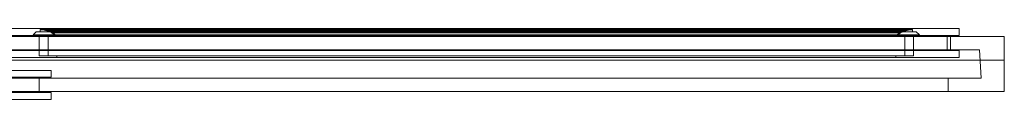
# Model space of a CAD drawing. Header units: millimetres. Extents: x -2029 to 632, y 226 to 290.
# Tile 3 of 3: x -262 to 632, y 226 to 290. Entities that reach past the tile are written whole.
import ezdxf

# ---------------------------------------------------------------- set-up
doc = ezdxf.new("R2010")
doc.units = ezdxf.units.MM
doc.layers.add('A-GLAZ', color=151, linetype='Continuous', lineweight=9)

# ---------------------------------------------------------------- blocks, each defined once
blk = doc.blocks.new('47_1 REH_EX-SLIDE_M2-EX_H1-EX_3 HOJAS - 47_1 REH_EX-SLIDE_M2-EX_H1-EX_3 HOJAS-375686-_3D_')
at = {"layer": 'A-GLAZ'}
for p, q in [((-1330.5, 17.5, 1718), (-1330.5, 17.5, 800)), ((1330.5, 17.5, 1718), (-1330.5, 17.5, 1718)), ((-1330.5, 17.5, 800), (1330.5, 17.5, 800))]:
    blk.add_line(p, q, dxfattribs=at)
mesh = blk.add_polyface(dxfattribs=at)
corners = [(-1330.5, 46.1, 1718), (-1330.5, 46.1, 800), (-1330.5, -3.9, 800), (-1330.5, -3.9, 1718)]
mesh.append_faces([[corners[k] for k in face] for face in [(0, 1, 2, 3)]])
mesh = blk.add_polyface(dxfattribs=at)
corners = [(-1330.5, 46.1, 800), (1330.5, 46.1, 800), (1330.5, -3.9, 800), (-1330.5, -3.9, 800)]
mesh.append_faces([[corners[k] for k in face] for face in [(0, 1, 2, 3)]])
mesh = blk.add_polyface(dxfattribs=at)
corners = [(-1330.5, 46.1, 800), (-1330.5, 46.1, 1718), (1330.5, 46.1, 1718), (1330.5, 46.1, 800), (1279.5, 46.1, 851), (1279.5, 46.1, 1667), (-1279.5, 46.1, 1667), (-1279.5, 46.1, 851)]
mesh.append_faces([[corners[k] for k in face] for face in [(2, 5, 6, 1), (1, 6, 7, 0)]], dxfattribs={"vtx0": -1, "vtx2": -1})
mesh.append_faces([[corners[k] for k in face] for face in [(4, 5, 2, 3), (7, 4, 3, 0)]], dxfattribs={"vtx1": -1, "vtx3": -1})
mesh = blk.add_polyface(dxfattribs=at)
corners = [(1330.5, 46.1, 1718), (-1330.5, 46.1, 1718), (-1330.5, -3.9, 1718), (1330.5, -3.9, 1718)]
mesh.append_faces([[corners[k] for k in face] for face in [(0, 1, 2, 3)]])
mesh = blk.add_polyface(dxfattribs=at)
corners = [(-1279.5, 34.1, 1667), (-1279.5, 34.1, 851), (-1279.5, 46.1, 851), (-1279.5, 46.1, 1667)]
mesh.append_faces([[corners[k] for k in face] for face in [(0, 1, 2, 3)]])
mesh = blk.add_polyface(dxfattribs=at)
corners = [(-1279.5, 34.1, 851), (1279.5, 34.1, 851), (1279.5, 46.1, 851), (-1279.5, 46.1, 851)]
mesh.append_faces([[corners[k] for k in face] for face in [(0, 1, 2, 3)]])
mesh = blk.add_polyface(dxfattribs=at)
corners = [(1279.5, 34.1, 1667), (-1279.5, 34.1, 1667), (-1279.5, 46.1, 1667), (1279.5, 46.1, 1667)]
mesh.append_faces([[corners[k] for k in face] for face in [(0, 1, 2, 3)]])
mesh = blk.add_polyface(dxfattribs=at)
corners = [(-464.33, 53.32, 841.47), (-464.33, 53.32, 1676.53), (473.2, 53.32, 1676.53), (473.2, 53.32, 841.47), (415.72, 53.32, 898.95), (415.72, 53.32, 1619.05), (-406.85, 53.32, 1619.05), (-406.85, 53.32, 898.95)]
mesh.append_faces([[corners[k] for k in face] for face in [(2, 5, 6, 1), (1, 6, 7, 0)]], dxfattribs={"vtx0": -1, "vtx2": -1})
mesh.append_faces([[corners[k] for k in face] for face in [(4, 5, 2, 3), (7, 4, 3, 0)]], dxfattribs={"vtx1": -1, "vtx3": -1})
mesh = blk.add_polyface(dxfattribs=at)
corners = [(-464.33, 53.32, 1676.53), (-464.33, 53.32, 841.47), (-464.33, 46.93, 841.47), (-464.33, 46.93, 1676.53)]
mesh.append_faces([[corners[k] for k in face] for face in [(0, 1, 2, 3)]])
mesh = blk.add_polyface(dxfattribs=at)
corners = [(-464.33, 53.32, 841.47), (473.2, 53.32, 841.47), (473.2, 46.93, 841.47), (-464.33, 46.93, 841.47)]
mesh.append_faces([[corners[k] for k in face] for face in [(0, 1, 2, 3)]])
mesh = blk.add_polyface(dxfattribs=at)
corners = [(473.2, 53.32, 1676.53), (-464.33, 53.32, 1676.53), (-464.33, 46.93, 1676.53), (473.2, 46.93, 1676.53)]
mesh.append_faces([[corners[k] for k in face] for face in [(0, 1, 2, 3)]])
mesh = blk.add_polyface(dxfattribs=at)
corners = [(473.2, 46.93, 841.47), (473.2, 46.93, 1676.53), (-464.33, 46.93, 1676.53), (-464.33, 46.93, 841.47), (-453.42, 46.93, 852.38), (-453.42, 46.93, 1665.62), (462.29, 46.93, 1665.62), (462.29, 46.93, 852.38)]
mesh.append_faces([[corners[k] for k in face] for face in [(2, 5, 6, 1), (1, 6, 7, 0)]], dxfattribs={"vtx0": -1, "vtx2": -1})
mesh.append_faces([[corners[k] for k in face] for face in [(4, 5, 2, 3), (7, 4, 3, 0)]], dxfattribs={"vtx1": -1, "vtx3": -1})
mesh = blk.add_polyface(dxfattribs=at)
corners = [(-453.42, 46.93, 1665.62), (-453.42, 46.93, 852.38), (-453.42, 33.14, 852.38), (-453.42, 33.14, 1665.62)]
mesh.append_faces([[corners[k] for k in face] for face in [(0, 1, 2, 3)]])
mesh = blk.add_polyface(dxfattribs=at)
corners = [(-453.42, 46.93, 852.38), (462.29, 46.93, 852.38), (462.29, 33.14, 852.38), (-453.42, 33.14, 852.38)]
mesh.append_faces([[corners[k] for k in face] for face in [(0, 1, 2, 3)]])
mesh = blk.add_polyface(dxfattribs=at)
corners = [(462.29, 46.93, 1665.62), (-453.42, 46.93, 1665.62), (-453.42, 33.14, 1665.62), (462.29, 33.14, 1665.62)]
mesh.append_faces([[corners[k] for k in face] for face in [(0, 1, 2, 3)]])
mesh = blk.add_polyface(dxfattribs=at)
corners = [(-1307.82, 8.1, 1695.32), (-1307.82, 8.1, 822.68), (-1309.41, 34.1, 821.09), (-1309.41, 34.1, 1696.91)]
mesh.append_faces([[corners[k] for k in face] for face in [(0, 1, 2, 3)]])
mesh = blk.add_polyface(dxfattribs=at)
corners = [(-1307.82, 8.1, 822.68), (1307.82, 8.1, 822.68), (1309.41, 34.1, 821.09), (-1309.41, 34.1, 821.09)]
mesh.append_faces([[corners[k] for k in face] for face in [(0, 1, 2, 3)]])
mesh = blk.add_polyface(dxfattribs=at)
corners = [(1309.41, 34.1, 821.09), (1309.41, 34.1, 1696.91), (-1309.41, 34.1, 1696.91), (-1309.41, 34.1, 821.09), (-1279.5, 34.1, 851), (-1279.5, 34.1, 1667), (1279.5, 34.1, 1667), (1279.5, 34.1, 851)]
mesh.append_faces([[corners[k] for k in face] for face in [(2, 5, 6, 1), (1, 6, 7, 0)]], dxfattribs={"vtx0": -1, "vtx2": -1})
mesh.append_faces([[corners[k] for k in face] for face in [(4, 5, 2, 3), (7, 4, 3, 0)]], dxfattribs={"vtx1": -1, "vtx3": -1})
mesh = blk.add_polyface(dxfattribs=at)
corners = [(1307.82, 8.1, 1695.32), (-1307.82, 8.1, 1695.32), (-1309.41, 34.1, 1696.91), (1309.41, 34.1, 1696.91)]
mesh.append_faces([[corners[k] for k in face] for face in [(0, 1, 2, 3)]])
mesh = blk.add_polyface(dxfattribs=at)
corners = [(-464.33, 33.14, 841.47), (-464.33, 33.14, 1676.53), (473.2, 33.14, 1676.53), (473.2, 33.14, 841.47), (462.29, 33.14, 852.38), (462.29, 33.14, 1665.62), (-453.42, 33.14, 1665.62), (-453.42, 33.14, 852.38)]
mesh.append_faces([[corners[k] for k in face] for face in [(2, 5, 6, 1), (1, 6, 7, 0)]], dxfattribs={"vtx0": -1, "vtx2": -1})
mesh.append_faces([[corners[k] for k in face] for face in [(4, 5, 2, 3), (7, 4, 3, 0)]], dxfattribs={"vtx1": -1, "vtx3": -1})
mesh = blk.add_polyface(dxfattribs=at)
corners = [(-464.33, 33.14, 1676.53), (-464.33, 33.14, 841.47), (-464.33, 26.92, 841.47), (-464.33, 26.92, 1676.53)]
mesh.append_faces([[corners[k] for k in face] for face in [(0, 1, 2, 3)]])
mesh = blk.add_polyface(dxfattribs=at)
corners = [(-464.33, 33.14, 841.47), (473.2, 33.14, 841.47), (473.2, 26.92, 841.47), (-464.33, 26.92, 841.47)]
mesh.append_faces([[corners[k] for k in face] for face in [(0, 1, 2, 3)]])
mesh = blk.add_polyface(dxfattribs=at)
corners = [(473.2, 33.14, 1676.53), (-464.33, 33.14, 1676.53), (-464.33, 26.92, 1676.53), (473.2, 26.92, 1676.53)]
mesh.append_faces([[corners[k] for k in face] for face in [(0, 1, 2, 3)]])
mesh = blk.add_polyface(dxfattribs=at)
corners = [(473.2, 26.92, 841.47), (473.2, 26.92, 1676.53), (-464.33, 26.92, 1676.53), (-464.33, 26.92, 841.47), (-423.15, 26.92, 882.65), (-423.15, 26.92, 1635.35), (432.02, 26.92, 1635.35), (432.02, 26.92, 882.65)]
mesh.append_faces([[corners[k] for k in face] for face in [(2, 5, 6, 1), (1, 6, 7, 0)]], dxfattribs={"vtx0": -1, "vtx2": -1})
mesh.append_faces([[corners[k] for k in face] for face in [(4, 5, 2, 3), (7, 4, 3, 0)]], dxfattribs={"vtx1": -1, "vtx3": -1})
mesh = blk.add_polyface(dxfattribs=at)
corners = [(-1289.5, 15.32, 841.47), (-1289.5, 15.32, 1676.53), (-411.97, 15.32, 1676.53), (-411.97, 15.32, 841.47), (-469.45, 15.32, 898.95), (-469.45, 15.32, 1619.05), (-1232.02, 15.32, 1619.05), (-1232.02, 15.32, 898.95)]
mesh.append_faces([[corners[k] for k in face] for face in [(2, 5, 6, 1), (1, 6, 7, 0)]], dxfattribs={"vtx0": -1, "vtx2": -1})
mesh.append_faces([[corners[k] for k in face] for face in [(4, 5, 2, 3), (7, 4, 3, 0)]], dxfattribs={"vtx1": -1, "vtx3": -1})
mesh = blk.add_polyface(dxfattribs=at)
corners = [(-1289.5, 15.32, 1676.53), (-1289.5, 15.32, 841.47), (-1289.5, 8.93, 841.47), (-1289.5, 8.93, 1676.53)]
mesh.append_faces([[corners[k] for k in face] for face in [(0, 1, 2, 3)]])
mesh = blk.add_polyface(dxfattribs=at)
corners = [(-1289.5, 15.32, 841.47), (-411.97, 15.32, 841.47), (-411.97, 8.93, 841.47), (-1289.5, 8.93, 841.47)]
mesh.append_faces([[corners[k] for k in face] for face in [(0, 1, 2, 3)]])
mesh = blk.add_polyface(dxfattribs=at)
corners = [(-411.97, 15.32, 1676.53), (-1289.5, 15.32, 1676.53), (-1289.5, 8.93, 1676.53), (-411.97, 8.93, 1676.53)]
mesh.append_faces([[corners[k] for k in face] for face in [(0, 1, 2, 3)]])
mesh = blk.add_polyface(dxfattribs=at)
corners = [(-1247.92, -5.43, 1634.95), (-1247.92, -5.43, 883.05), (-1247.92, 13.62, 883.05), (-1247.92, 13.62, 1634.95)]
mesh.append_faces([[corners[k] for k in face] for face in [(0, 1, 2, 3)]])
mesh = blk.add_polyface(dxfattribs=at)
corners = [(-1247.92, -5.43, 883.05), (-453.55, -5.43, 883.05), (-453.55, 13.62, 883.05), (-1247.92, 13.62, 883.05)]
mesh.append_faces([[corners[k] for k in face] for face in [(0, 1, 2, 3)]])
mesh = blk.add_polyface(dxfattribs=at)
corners = [(-453.55, 13.62, 883.05), (-453.55, 13.62, 1634.95), (-1247.92, 13.62, 1634.95), (-1247.92, 13.62, 883.05), (-1232.02, 13.62, 898.95), (-1232.02, 13.62, 1619.05), (-469.45, 13.62, 1619.05), (-469.45, 13.62, 898.95)]
mesh.append_faces([[corners[k] for k in face] for face in [(2, 5, 6, 1), (1, 6, 7, 0)]], dxfattribs={"vtx0": -1, "vtx2": -1})
mesh.append_faces([[corners[k] for k in face] for face in [(4, 5, 2, 3), (7, 4, 3, 0)]], dxfattribs={"vtx1": -1, "vtx3": -1})
mesh = blk.add_polyface(dxfattribs=at)
corners = [(-453.55, -5.43, 1634.95), (-1247.92, -5.43, 1634.95), (-1247.92, 13.62, 1634.95), (-453.55, 13.62, 1634.95)]
mesh.append_faces([[corners[k] for k in face] for face in [(0, 1, 2, 3)]])
at = {"layer": 'A-GLAZ', "transparency": 33554471}
mesh = blk.add_polyface(dxfattribs=at)
corners = [(-461.72, -4.22, 885.72), (-1240.05, -4.22, 885.72), (-1240.05, 13.6, 885.72), (-461.72, 13.6, 885.72)]
mesh.append_faces([[corners[k] for k in face] for face in [(0, 1, 2, 3)]])
mesh = blk.add_polyface(dxfattribs=at)
corners = [(-1240.05, 13.6, 1635.35), (-1240.05, 13.6, 885.72), (-1240.05, -4.22, 885.72), (-1240.05, -4.22, 1635.35)]
mesh.append_faces([[corners[k] for k in face] for face in [(0, 1, 2, 3)]])
mesh = blk.add_polyface(dxfattribs=at)
corners = [(-461.72, 13.6, 1635.35), (-461.72, 13.6, 885.72), (-1240.05, 13.6, 885.72), (-1240.05, 13.6, 1635.35)]
mesh.append_faces([[corners[k] for k in face] for face in [(0, 1, 2, 3)]])
mesh = blk.add_polyface(dxfattribs=at)
corners = [(-1240.05, 13.6, 1635.35), (-1240.05, -4.22, 1635.35), (-461.72, -4.22, 1635.35), (-461.72, 13.6, 1635.35)]
mesh.append_faces([[corners[k] for k in face] for face in [(0, 1, 2, 3)]])
at = {"layer": 'A-GLAZ'}
mesh = blk.add_polyface(dxfattribs=at)
corners = [(-1232.02, 13.62, 1619.05), (-1232.02, 13.62, 898.95), (-1232.02, 15.32, 898.95), (-1232.02, 15.32, 1619.05)]
mesh.append_faces([[corners[k] for k in face] for face in [(0, 1, 2, 3)]])
mesh = blk.add_polyface(dxfattribs=at)
corners = [(-1232.02, 13.62, 898.95), (-469.45, 13.62, 898.95), (-469.45, 15.32, 898.95), (-1232.02, 15.32, 898.95)]
mesh.append_faces([[corners[k] for k in face] for face in [(0, 1, 2, 3)]])
mesh = blk.add_polyface(dxfattribs=at)
corners = [(-469.45, 13.62, 1619.05), (-1232.02, 13.62, 1619.05), (-1232.02, 15.32, 1619.05), (-469.45, 15.32, 1619.05)]
mesh.append_faces([[corners[k] for k in face] for face in [(0, 1, 2, 3)]])
mesh = blk.add_polyface(dxfattribs=at)
corners = [(-469.45, 13.62, 898.95), (-469.45, 13.62, 1619.05), (-469.45, 15.32, 1619.05), (-469.45, 15.32, 898.95)]
mesh.append_faces([[corners[k] for k in face] for face in [(0, 1, 2, 3)]])
at = {"layer": 'A-GLAZ', "transparency": 33554471}
mesh = blk.add_polyface(dxfattribs=at)
corners = [(-461.72, -4.22, 1635.35), (-461.72, -4.22, 885.72), (-461.72, 13.6, 885.72), (-461.72, 13.6, 1635.35)]
mesh.append_faces([[corners[k] for k in face] for face in [(0, 1, 2, 3)]])
at = {"layer": 'A-GLAZ'}
mesh = blk.add_polyface(dxfattribs=at)
corners = [(-453.55, -5.43, 883.05), (-453.55, -5.43, 1634.95), (-453.55, 13.62, 1634.95), (-453.55, 13.62, 883.05)]
mesh.append_faces([[corners[k] for k in face] for face in [(0, 1, 2, 3)]])
mesh = blk.add_polyface(dxfattribs=at)
corners = [(-1307.82, 8.1, 822.68), (-1307.82, 8.1, 1695.32), (1307.82, 8.1, 1695.32), (1307.82, 8.1, 822.68), (1281.5, 8.1, 849), (1281.5, 8.1, 1669), (-1281.5, 8.1, 1669), (-1281.5, 8.1, 849)]
mesh.append_faces([[corners[k] for k in face] for face in [(2, 5, 6, 1), (1, 6, 7, 0)]], dxfattribs={"vtx0": -1, "vtx2": -1})
mesh.append_faces([[corners[k] for k in face] for face in [(4, 5, 2, 3), (7, 4, 3, 0)]], dxfattribs={"vtx1": -1, "vtx3": -1})
mesh = blk.add_polyface(dxfattribs=at)
corners = [(-411.97, 8.93, 841.47), (-411.97, 8.93, 1676.53), (-1289.5, 8.93, 1676.53), (-1289.5, 8.93, 841.47), (-1278.59, 8.93, 852.38), (-1278.59, 8.93, 1665.62), (-422.88, 8.93, 1665.62), (-422.88, 8.93, 852.38)]
mesh.append_faces([[corners[k] for k in face] for face in [(2, 5, 6, 1), (1, 6, 7, 0)]], dxfattribs={"vtx0": -1, "vtx2": -1})
mesh.append_faces([[corners[k] for k in face] for face in [(4, 5, 2, 3), (7, 4, 3, 0)]], dxfattribs={"vtx1": -1, "vtx3": -1})
mesh = blk.add_polyface(dxfattribs=at)
corners = [(-1281.5, -3.9, 1669), (-1281.5, -3.9, 849), (-1281.5, 8.1, 849), (-1281.5, 8.1, 1669)]
mesh.append_faces([[corners[k] for k in face] for face in [(0, 1, 2, 3)]])
mesh = blk.add_polyface(dxfattribs=at)
corners = [(-1281.5, -3.9, 849), (1281.5, -3.9, 849), (1281.5, 8.1, 849), (-1281.5, 8.1, 849)]
mesh.append_faces([[corners[k] for k in face] for face in [(0, 1, 2, 3)]])
mesh = blk.add_polyface(dxfattribs=at)
corners = [(1281.5, -3.9, 1669), (-1281.5, -3.9, 1669), (-1281.5, 8.1, 1669), (1281.5, 8.1, 1669)]
mesh.append_faces([[corners[k] for k in face] for face in [(0, 1, 2, 3)]])
mesh = blk.add_polyface(dxfattribs=at)
corners = [(-1278.59, 8.93, 1665.62), (-1278.59, 8.93, 852.38), (-1278.59, -4.86, 852.38), (-1278.59, -4.86, 1665.62)]
mesh.append_faces([[corners[k] for k in face] for face in [(0, 1, 2, 3)]])
mesh = blk.add_polyface(dxfattribs=at)
corners = [(-1278.59, 8.93, 852.38), (-422.88, 8.93, 852.38), (-422.88, -4.86, 852.38), (-1278.59, -4.86, 852.38)]
mesh.append_faces([[corners[k] for k in face] for face in [(0, 1, 2, 3)]])
mesh = blk.add_polyface(dxfattribs=at)
corners = [(-422.88, 8.93, 1665.62), (-1278.59, 8.93, 1665.62), (-1278.59, -4.86, 1665.62), (-422.88, -4.86, 1665.62)]
mesh.append_faces([[corners[k] for k in face] for face in [(0, 1, 2, 3)]])
mesh = blk.add_polyface(dxfattribs=at)
corners = [(1330.5, -3.9, 800), (1330.5, -3.9, 1718), (-1330.5, -3.9, 1718), (-1330.5, -3.9, 800), (-1281.5, -3.9, 849), (-1281.5, -3.9, 1669), (1281.5, -3.9, 1669), (1281.5, -3.9, 849)]
mesh.append_faces([[corners[k] for k in face] for face in [(2, 5, 6, 1), (1, 6, 7, 0)]], dxfattribs={"vtx0": -1, "vtx2": -1})
mesh.append_faces([[corners[k] for k in face] for face in [(4, 5, 2, 3), (7, 4, 3, 0)]], dxfattribs={"vtx1": -1, "vtx3": -1})
mesh = blk.add_polyface(dxfattribs=at)
corners = [(-1289.5, -4.86, 841.47), (-1289.5, -4.86, 1676.53), (-411.97, -4.86, 1676.53), (-411.97, -4.86, 841.47), (-422.88, -4.86, 852.38), (-422.88, -4.86, 1665.62), (-1278.59, -4.86, 1665.62), (-1278.59, -4.86, 852.38)]
mesh.append_faces([[corners[k] for k in face] for face in [(2, 5, 6, 1), (1, 6, 7, 0)]], dxfattribs={"vtx0": -1, "vtx2": -1})
mesh.append_faces([[corners[k] for k in face] for face in [(4, 5, 2, 3), (7, 4, 3, 0)]], dxfattribs={"vtx1": -1, "vtx3": -1})
mesh = blk.add_polyface(dxfattribs=at)
corners = [(-1289.5, -4.86, 1676.53), (-1289.5, -4.86, 841.47), (-1289.5, -11.08, 841.47), (-1289.5, -11.08, 1676.53)]
mesh.append_faces([[corners[k] for k in face] for face in [(0, 1, 2, 3)]])
mesh = blk.add_polyface(dxfattribs=at)
corners = [(-1289.5, -4.86, 841.47), (-411.97, -4.86, 841.47), (-411.97, -11.08, 841.47), (-1289.5, -11.08, 841.47)]
mesh.append_faces([[corners[k] for k in face] for face in [(0, 1, 2, 3)]])
mesh = blk.add_polyface(dxfattribs=at)
corners = [(-411.97, -4.86, 1676.53), (-1289.5, -4.86, 1676.53), (-1289.5, -11.08, 1676.53), (-411.97, -11.08, 1676.53)]
mesh.append_faces([[corners[k] for k in face] for face in [(0, 1, 2, 3)]])
mesh = blk.add_polyface(dxfattribs=at)
corners = [(-1250.53, -7.99, 1637.56), (-1250.53, -7.99, 880.44), (-1253.37, -5.43, 877.6), (-1253.37, -5.43, 1640.4)]
mesh.append_faces([[corners[k] for k in face] for face in [(0, 1, 2, 3)]])
mesh = blk.add_polyface(dxfattribs=at)
corners = [(-1250.53, -7.99, 880.44), (-450.94, -7.99, 880.44), (-448.1, -5.43, 877.6), (-1253.37, -5.43, 877.6)]
mesh.append_faces([[corners[k] for k in face] for face in [(0, 1, 2, 3)]])
mesh = blk.add_polyface(dxfattribs=at)
corners = [(-448.1, -5.43, 877.6), (-448.1, -5.43, 1640.4), (-1253.37, -5.43, 1640.4), (-1253.37, -5.43, 877.6), (-1247.92, -5.43, 883.05), (-1247.92, -5.43, 1634.95), (-453.55, -5.43, 1634.95), (-453.55, -5.43, 883.05)]
mesh.append_faces([[corners[k] for k in face] for face in [(2, 5, 6, 1), (1, 6, 7, 0)]], dxfattribs={"vtx0": -1, "vtx2": -1})
mesh.append_faces([[corners[k] for k in face] for face in [(4, 5, 2, 3), (7, 4, 3, 0)]], dxfattribs={"vtx1": -1, "vtx3": -1})
mesh = blk.add_polyface(dxfattribs=at)
corners = [(-450.94, -7.99, 1637.56), (-1250.53, -7.99, 1637.56), (-1253.37, -5.43, 1640.4), (-448.1, -5.43, 1640.4)]
mesh.append_faces([[corners[k] for k in face] for face in [(0, 1, 2, 3)]])
mesh = blk.add_polyface(dxfattribs=at)
corners = [(-1250.53, -7.99, 880.44), (-1250.53, -7.99, 1637.56), (-450.94, -7.99, 1637.56), (-450.94, -7.99, 880.44), (-454.33, -7.99, 883.83), (-454.33, -7.99, 1634.17), (-1247.14, -7.99, 1634.17), (-1247.14, -7.99, 883.83)]
mesh.append_faces([[corners[k] for k in face] for face in [(2, 5, 6, 1), (1, 6, 7, 0)]], dxfattribs={"vtx0": -1, "vtx2": -1})
mesh.append_faces([[corners[k] for k in face] for face in [(4, 5, 2, 3), (7, 4, 3, 0)]], dxfattribs={"vtx1": -1, "vtx3": -1})
mesh = blk.add_polyface(dxfattribs=at)
corners = [(-1247.14, -9.95, 883.83), (-1243.35, -9.73, 887.62), (-1239.68, -8.76, 891.29), (-1236.28, -7.07, 894.69), (-1233.29, -4.73, 897.68), (-468.18, -4.73, 897.68), (-465.19, -7.07, 894.69), (-461.79, -8.76, 891.29), (-458.12, -9.73, 887.62), (-454.33, -9.95, 883.83)]
mesh.append_faces([[corners[k] for k in face] for face in [(0, 1, 8, 9)]], dxfattribs={"vtx1": -1})
mesh.append_faces([[corners[k] for k in face] for face in [(2, 3, 6, 7), (7, 8, 1, 2)]], dxfattribs={"vtx1": -1, "vtx3": -1})
mesh.append_faces([[corners[k] for k in face] for face in [(3, 4, 5, 6)]], dxfattribs={"vtx3": -1})
mesh = blk.add_polyface(dxfattribs=at)
corners = [(-1247.14, -9.95, 1634.17), (-1243.35, -9.73, 1630.38), (-1239.68, -8.76, 1626.71), (-1236.28, -7.07, 1623.31), (-1233.29, -4.73, 1620.32), (-1233.29, -4.73, 897.68), (-1236.28, -7.07, 894.69), (-1239.68, -8.76, 891.29), (-1243.35, -9.73, 887.62), (-1247.14, -9.95, 883.83)]
mesh.append_faces([[corners[k] for k in face] for face in [(0, 1, 8, 9)]], dxfattribs={"vtx1": -1})
mesh.append_faces([[corners[k] for k in face] for face in [(2, 3, 6, 7), (7, 8, 1, 2)]], dxfattribs={"vtx1": -1, "vtx3": -1})
mesh.append_faces([[corners[k] for k in face] for face in [(3, 4, 5, 6)]], dxfattribs={"vtx3": -1})
mesh = blk.add_polyface(dxfattribs=at)
corners = [(-454.33, -9.95, 1634.17), (-458.12, -9.73, 1630.38), (-461.79, -8.76, 1626.71), (-465.19, -7.07, 1623.31), (-468.18, -4.73, 1620.32), (-1233.29, -4.73, 1620.32), (-1236.28, -7.07, 1623.31), (-1239.68, -8.76, 1626.71), (-1243.35, -9.73, 1630.38), (-1247.14, -9.95, 1634.17)]
mesh.append_faces([[corners[k] for k in face] for face in [(0, 1, 8, 9)]], dxfattribs={"vtx1": -1})
mesh.append_faces([[corners[k] for k in face] for face in [(2, 3, 6, 7), (7, 8, 1, 2)]], dxfattribs={"vtx1": -1, "vtx3": -1})
mesh.append_faces([[corners[k] for k in face] for face in [(3, 4, 5, 6)]], dxfattribs={"vtx3": -1})
mesh = blk.add_polyface(dxfattribs=at)
corners = [(-1247.14, -9.95, 883.83), (-454.33, -9.95, 883.83), (-454.33, -7.99, 883.83), (-1247.14, -7.99, 883.83)]
mesh.append_faces([[corners[k] for k in face] for face in [(0, 1, 2, 3)]])
mesh = blk.add_polyface(dxfattribs=at)
corners = [(-1247.14, -9.95, 1634.17), (-1247.14, -9.95, 883.83), (-1247.14, -7.99, 883.83), (-1247.14, -7.99, 1634.17)]
mesh.append_faces([[corners[k] for k in face] for face in [(0, 1, 2, 3)]])
mesh = blk.add_polyface(dxfattribs=at)
corners = [(-454.33, -9.95, 1634.17), (-1247.14, -9.95, 1634.17), (-1247.14, -7.99, 1634.17), (-454.33, -7.99, 1634.17)]
mesh.append_faces([[corners[k] for k in face] for face in [(0, 1, 2, 3)]])
mesh = blk.add_polyface(dxfattribs=at)
corners = [(-1232.36, -4.83, 1619.39), (-1236.1, -7.88, 1623.13), (-1240.49, -9.91, 1627.52), (-1245.25, -10.78, 1632.28), (-1245.25, -10.78, 885.72), (-1240.49, -9.91, 890.48), (-1236.1, -7.88, 894.87), (-1232.36, -4.83, 898.61)]
mesh.append_faces([[corners[k] for k in face] for face in [(4, 5, 2, 3)]], dxfattribs={"vtx1": -1})
mesh.append_faces([[corners[k] for k in face] for face in [(1, 2, 5, 6)]], dxfattribs={"vtx1": -1, "vtx3": -1})
mesh.append_faces([[corners[k] for k in face] for face in [(6, 7, 0, 1)]], dxfattribs={"vtx3": -1})
mesh = blk.add_polyface(dxfattribs=at)
corners = [(-1232.36, -4.83, 898.61), (-1236.1, -7.88, 894.87), (-1240.49, -9.91, 890.48), (-1245.25, -10.78, 885.72), (-456.22, -10.78, 885.72), (-460.98, -9.91, 890.48), (-465.37, -7.88, 894.87), (-469.11, -4.83, 898.61)]
mesh.append_faces([[corners[k] for k in face] for face in [(4, 5, 2, 3)]], dxfattribs={"vtx1": -1})
mesh.append_faces([[corners[k] for k in face] for face in [(1, 2, 5, 6)]], dxfattribs={"vtx1": -1, "vtx3": -1})
mesh.append_faces([[corners[k] for k in face] for face in [(6, 7, 0, 1)]], dxfattribs={"vtx3": -1})
mesh = blk.add_polyface(dxfattribs=at)
corners = [(-469.11, -4.83, 1619.39), (-465.37, -7.88, 1623.13), (-460.98, -9.91, 1627.52), (-456.22, -10.78, 1632.28), (-1245.25, -10.78, 1632.28), (-1240.49, -9.91, 1627.52), (-1236.1, -7.88, 1623.13), (-1232.36, -4.83, 1619.39)]
mesh.append_faces([[corners[k] for k in face] for face in [(4, 5, 2, 3)]], dxfattribs={"vtx1": -1})
mesh.append_faces([[corners[k] for k in face] for face in [(1, 2, 5, 6)]], dxfattribs={"vtx1": -1, "vtx3": -1})
mesh.append_faces([[corners[k] for k in face] for face in [(6, 7, 0, 1)]], dxfattribs={"vtx3": -1})
at = {"layer": 'A-GLAZ', "transparency": 33554471}
mesh = blk.add_polyface(dxfattribs=at)
corners = [(-1240.05, -4.22, 1635.35), (-1240.05, -4.22, 885.72), (-461.72, -4.22, 885.72), (-461.72, -4.22, 1635.35)]
mesh.append_faces([[corners[k] for k in face] for face in [(0, 1, 2, 3)]])
at = {"layer": 'A-GLAZ'}
mesh = blk.add_polyface(dxfattribs=at)
corners = [(-1233.29, -4.73, 897.68), (-1233.17, -4.64, 897.8), (-1233.03, -4.58, 897.94), (-1232.88, -4.56, 898.09), (-1232.73, -4.57, 898.24), (-1232.58, -4.63, 898.39), (-1232.46, -4.71, 898.51), (-1232.36, -4.83, 898.61), (-469.11, -4.83, 898.61), (-469.01, -4.71, 898.51), (-468.89, -4.63, 898.39), (-468.74, -4.57, 898.24), (-468.59, -4.56, 898.09), (-468.44, -4.58, 897.94), (-468.3, -4.64, 897.8), (-468.18, -4.73, 897.68)]
mesh.append_faces([[corners[k] for k in face] for face in [(8, 9, 6, 7)]], dxfattribs={"vtx1": -1})
mesh.append_faces([[corners[k] for k in face] for face in [(10, 11, 4, 5), (9, 10, 5, 6), (3, 4, 11, 12), (12, 13, 2, 3), (13, 14, 1, 2)]], dxfattribs={"vtx1": -1, "vtx3": -1})
mesh.append_faces([[corners[k] for k in face] for face in [(14, 15, 0, 1)]], dxfattribs={"vtx3": -1})
mesh = blk.add_polyface(dxfattribs=at)
corners = [(-1233.29, -4.73, 1620.32), (-1233.17, -4.64, 1620.2), (-1233.03, -4.58, 1620.06), (-1232.88, -4.56, 1619.91), (-1232.73, -4.57, 1619.76), (-1232.58, -4.63, 1619.61), (-1232.46, -4.71, 1619.49), (-1232.36, -4.83, 1619.39), (-1232.36, -4.83, 898.61), (-1232.46, -4.71, 898.51), (-1232.58, -4.63, 898.39), (-1232.73, -4.57, 898.24), (-1232.88, -4.56, 898.09), (-1233.03, -4.58, 897.94), (-1233.17, -4.64, 897.8), (-1233.29, -4.73, 897.68)]
mesh.append_faces([[corners[k] for k in face] for face in [(8, 9, 6, 7)]], dxfattribs={"vtx1": -1})
mesh.append_faces([[corners[k] for k in face] for face in [(10, 11, 4, 5), (9, 10, 5, 6), (3, 4, 11, 12), (12, 13, 2, 3), (13, 14, 1, 2)]], dxfattribs={"vtx1": -1, "vtx3": -1})
mesh.append_faces([[corners[k] for k in face] for face in [(14, 15, 0, 1)]], dxfattribs={"vtx3": -1})
mesh = blk.add_polyface(dxfattribs=at)
corners = [(-468.18, -4.73, 1620.32), (-468.3, -4.64, 1620.2), (-468.44, -4.58, 1620.06), (-468.59, -4.56, 1619.91), (-468.74, -4.57, 1619.76), (-468.89, -4.63, 1619.61), (-469.01, -4.71, 1619.49), (-469.11, -4.83, 1619.39), (-1232.36, -4.83, 1619.39), (-1232.46, -4.71, 1619.49), (-1232.58, -4.63, 1619.61), (-1232.73, -4.57, 1619.76), (-1232.88, -4.56, 1619.91), (-1233.03, -4.58, 1620.06), (-1233.17, -4.64, 1620.2), (-1233.29, -4.73, 1620.32)]
mesh.append_faces([[corners[k] for k in face] for face in [(8, 9, 6, 7)]], dxfattribs={"vtx1": -1})
mesh.append_faces([[corners[k] for k in face] for face in [(10, 11, 4, 5), (9, 10, 5, 6), (3, 4, 11, 12), (12, 13, 2, 3), (13, 14, 1, 2)]], dxfattribs={"vtx1": -1, "vtx3": -1})
mesh.append_faces([[corners[k] for k in face] for face in [(14, 15, 0, 1)]], dxfattribs={"vtx3": -1})
mesh = blk.add_polyface(dxfattribs=at)
corners = [(-468.18, -4.73, 897.68), (-468.3, -4.64, 897.8), (-468.44, -4.58, 897.94), (-468.59, -4.56, 898.09), (-468.74, -4.57, 898.24), (-468.89, -4.63, 898.39), (-469.01, -4.71, 898.51), (-469.11, -4.83, 898.61), (-469.11, -4.83, 1619.39), (-469.01, -4.71, 1619.49), (-468.89, -4.63, 1619.61), (-468.74, -4.57, 1619.76), (-468.59, -4.56, 1619.91), (-468.44, -4.58, 1620.06), (-468.3, -4.64, 1620.2), (-468.18, -4.73, 1620.32)]
mesh.append_faces([[corners[k] for k in face] for face in [(8, 9, 6, 7)]], dxfattribs={"vtx1": -1})
mesh.append_faces([[corners[k] for k in face] for face in [(10, 11, 4, 5), (9, 10, 5, 6), (3, 4, 11, 12), (12, 13, 2, 3), (13, 14, 1, 2)]], dxfattribs={"vtx1": -1, "vtx3": -1})
mesh.append_faces([[corners[k] for k in face] for face in [(14, 15, 0, 1)]], dxfattribs={"vtx3": -1})
mesh = blk.add_polyface(dxfattribs=at)
corners = [(-469.11, -4.83, 898.61), (-465.37, -7.88, 894.87), (-460.98, -9.91, 890.48), (-456.22, -10.78, 885.72), (-456.22, -10.78, 1632.28), (-460.98, -9.91, 1627.52), (-465.37, -7.88, 1623.13), (-469.11, -4.83, 1619.39)]
mesh.append_faces([[corners[k] for k in face] for face in [(4, 5, 2, 3)]], dxfattribs={"vtx1": -1})
mesh.append_faces([[corners[k] for k in face] for face in [(1, 2, 5, 6)]], dxfattribs={"vtx1": -1, "vtx3": -1})
mesh.append_faces([[corners[k] for k in face] for face in [(6, 7, 0, 1)]], dxfattribs={"vtx3": -1})
mesh = blk.add_polyface(dxfattribs=at)
corners = [(-454.33, -9.95, 883.83), (-458.12, -9.73, 887.62), (-461.79, -8.76, 891.29), (-465.19, -7.07, 894.69), (-468.18, -4.73, 897.68), (-468.18, -4.73, 1620.32), (-465.19, -7.07, 1623.31), (-461.79, -8.76, 1626.71), (-458.12, -9.73, 1630.38), (-454.33, -9.95, 1634.17)]
mesh.append_faces([[corners[k] for k in face] for face in [(0, 1, 8, 9)]], dxfattribs={"vtx1": -1})
mesh.append_faces([[corners[k] for k in face] for face in [(2, 3, 6, 7), (7, 8, 1, 2)]], dxfattribs={"vtx1": -1, "vtx3": -1})
mesh.append_faces([[corners[k] for k in face] for face in [(3, 4, 5, 6)]], dxfattribs={"vtx3": -1})
mesh = blk.add_polyface(dxfattribs=at)
corners = [(-454.33, -9.95, 883.83), (-454.33, -9.95, 1634.17), (-454.33, -7.99, 1634.17), (-454.33, -7.99, 883.83)]
mesh.append_faces([[corners[k] for k in face] for face in [(0, 1, 2, 3)]])
mesh = blk.add_polyface(dxfattribs=at)
corners = [(-450.94, -7.99, 880.44), (-450.94, -7.99, 1637.56), (-448.1, -5.43, 1640.4), (-448.1, -5.43, 877.6)]
mesh.append_faces([[corners[k] for k in face] for face in [(0, 1, 2, 3)]])
mesh = blk.add_polyface(dxfattribs=at)
corners = [(-411.97, -11.08, 841.47), (-411.97, -11.08, 1676.53), (-1289.5, -11.08, 1676.53), (-1289.5, -11.08, 841.47), (-1248.32, -11.08, 882.65), (-1248.32, -11.08, 1635.35), (-453.15, -11.08, 1635.35), (-453.15, -11.08, 882.65)]
mesh.append_faces([[corners[k] for k in face] for face in [(2, 5, 6, 1), (1, 6, 7, 0)]], dxfattribs={"vtx0": -1, "vtx2": -1})
mesh.append_faces([[corners[k] for k in face] for face in [(4, 5, 2, 3), (7, 4, 3, 0)]], dxfattribs={"vtx1": -1, "vtx3": -1})
mesh = blk.add_polyface(dxfattribs=at)
corners = [(-1248.32, -11.08, 1635.35), (-1248.32, -11.08, 882.65), (-1247.45, -10.78, 883.52), (-1247.45, -10.78, 1634.48)]
mesh.append_faces([[corners[k] for k in face] for face in [(0, 1, 2, 3)]])
mesh = blk.add_polyface(dxfattribs=at)
corners = [(-1248.32, -11.08, 882.65), (-453.15, -11.08, 882.65), (-454.02, -10.78, 883.52), (-1247.45, -10.78, 883.52)]
mesh.append_faces([[corners[k] for k in face] for face in [(0, 1, 2, 3)]])
mesh = blk.add_polyface(dxfattribs=at)
corners = [(-453.15, -11.08, 1635.35), (-1248.32, -11.08, 1635.35), (-1247.45, -10.78, 1634.48), (-454.02, -10.78, 1634.48)]
mesh.append_faces([[corners[k] for k in face] for face in [(0, 1, 2, 3)]])
mesh = blk.add_polyface(dxfattribs=at)
corners = [(-454.02, -10.78, 883.52), (-454.02, -10.78, 1634.48), (-1247.45, -10.78, 1634.48), (-1247.45, -10.78, 883.52), (-1245.25, -10.78, 885.72), (-1245.25, -10.78, 1632.28), (-456.22, -10.78, 1632.28), (-456.22, -10.78, 885.72)]
mesh.append_faces([[corners[k] for k in face] for face in [(2, 5, 6, 1), (1, 6, 7, 0)]], dxfattribs={"vtx0": -1, "vtx2": -1})
mesh.append_faces([[corners[k] for k in face] for face in [(4, 5, 2, 3), (7, 4, 3, 0)]], dxfattribs={"vtx1": -1, "vtx3": -1})
mesh = blk.add_polyface(dxfattribs=at)
corners = [(-453.15, -11.08, 882.65), (-453.15, -11.08, 1635.35), (-454.02, -10.78, 1634.48), (-454.02, -10.78, 883.52)]
mesh.append_faces([[corners[k] for k in face] for face in [(0, 1, 2, 3)]])

msp = doc.modelspace()

# ---------------------------------------------------------------- block references
at = {"layer": 'A-GLAZ', "rotation": 180}
msp.add_blockref('47_1 REH_EX-SLIDE_M2-EX_H1-EX_3 HOJAS - 47_1 REH_EX-SLIDE_M2-EX_H1-EX_3 HOJAS-375686-_3D_', (-698.27, 279.28, -362.03), dxfattribs=at)

doc.saveas('drawing.dxf')
